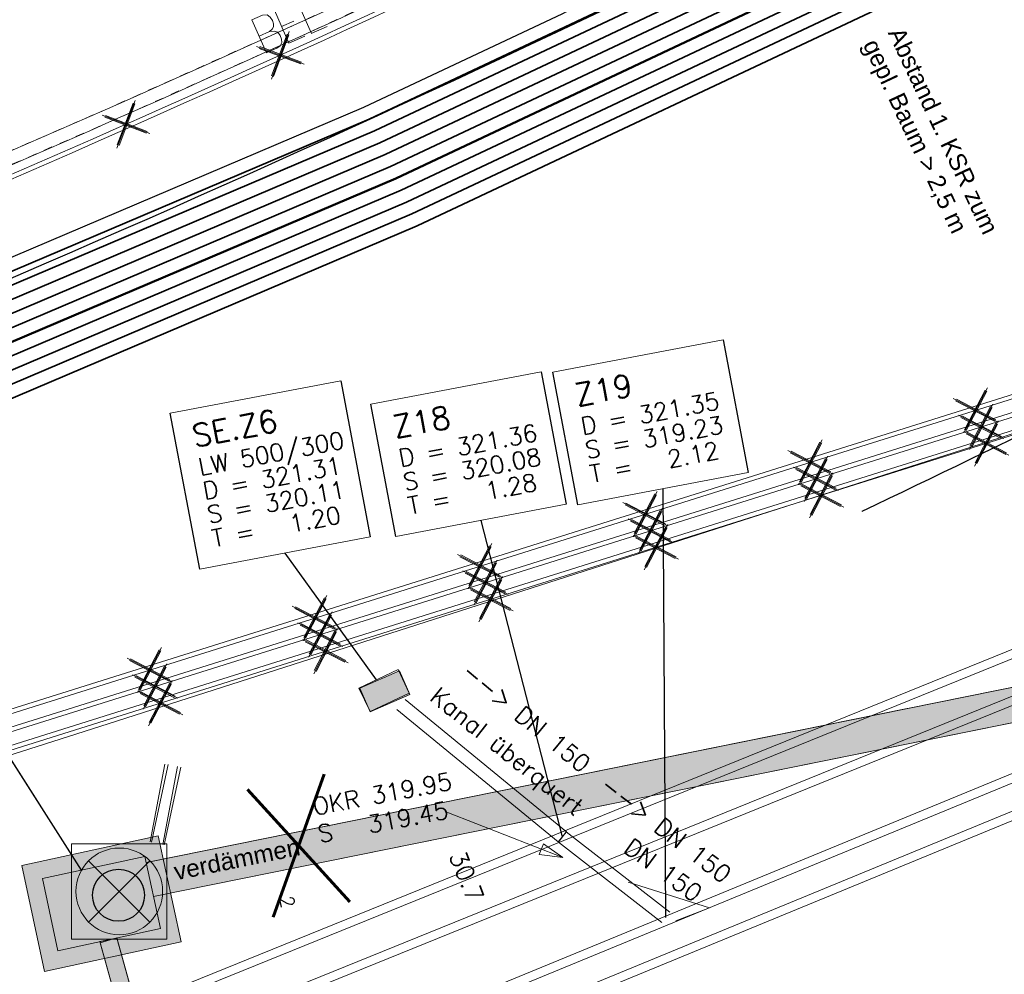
# Model space of a CAD drawing. Header units: metres. Extents: x -502 to 161, y -108 to 174.
# Tile 17 of 256: x -289 to -278, y -43 to -32. Entities that reach past the tile are written whole.
import ezdxf

# ---------------------------------------------------------------- set-up
doc = ezdxf.new("R2010")
doc.units = ezdxf.units.M
doc.header["$LTSCALE"] = 0.1
doc.header["$PDMODE"] = 1
doc.header["$PDSIZE"] = -2
for name, pattern in [('126', [101.6, 100.001, -1.599]), ('2-1', [0.17, 0.06, -0.025, 0.06, -0.025]), ('240', [101.6, 101.6, 0]), ('86', [101.6, 101.6, 0])]:
    doc.linetypes.add(name, pattern=pattern)
for name, color, linetype in [('BRI31-005.05-5p02-Koordinierung Lageplan 4. BA ZOB West 2022-06-15', 7, 'Continuous'), ('BRI31-005.06-5f07-Koordinierung Lageplan 4. BA ZOB Fernbusbahnh', 7, 'Continuous'), ('BRI31-005.07-5f08-Koordinierung Lageplan 4. BA Radstation - Seeterrasse 2023-05-31', 7, 'Continuous')]:
    doc.layers.add(name, color=color, linetype=linetype)
doc.styles.add('Arial', font='arial.ttf')
doc.styles.add('Txt', font='txt_____.ttf')

# ---------------------------------------------------------------- blocks, each defined once
blk = doc.blocks.new('LP_01052')
at = {"color": 7, "linetype": 'Continuous', "lineweight": 13, "transparency": 33554687, "flags": 128}
blk.add_lwpolyline([(-0.25, 0), (0.25, 0), (0.25, 0.3), (-0.25, 0.3), (-0.25, 0)], dxfattribs=at)
at = {"color": 1, "linetype": 'Continuous', "true_color": 0xff0000, "transparency": 33554687}
blk.add_solid([(-0.25, 0), (0.25, 0), (-0.25, 0.3), (0.25, 0.3)], dxfattribs=at)
blk = doc.blocks.new('PUNKT')
at = {"color": 7, "linetype": 'Continuous', "lineweight": 5, "transparency": 33554687}
blk.add_point((0, 0), dxfattribs=at)
at = {"color": 0, "flags": 1}
for tag in ['PUNKTNUMMER', 'PUNKTHOEHE', 'PUNKTSPEZIFIKATION']:
    blk.add_attdef(tag, (0, 0), '', height=0.00018, dxfattribs=at)
blk = doc.blocks.new('450')
at = {"color": 7, "linetype": 'Continuous', "lineweight": 9, "transparency": 33554687}
for p, q in [((0.550001, 0.549999), (-0.550001, 0.549999)), ((-0.550001, 0.549999), (-0.550001, -0.549999)), ((0.550001, -0.549999), (0.550001, 0.549999)), ((0.353554, -0.353554), (-0.353554, 0.353554)), ((-0.353552, 0.353554), (0.353554, -0.353554)), ((0, 0), (0.353554, 0.353554)), ((0, 0), (-0.353554, -0.353554)), ((-0.550001, -0.549999), (0.550001, -0.549999))]:
    blk.add_line(p, q, dxfattribs=at)
blk.add_circle((0, 0), 0.5, dxfattribs=at)
blk = doc.blocks.new('ALG_00093')
at = {"color": 1, "linetype": 'Continuous', "lineweight": 9, "true_color": 0xff0000, "transparency": 33554687, "flags": 128}
blk.add_lwpolyline([(0, 0), (0.3773, 0.09625), (0.3773, -0.09625), (0, 0)], dxfattribs=at)
blk = doc.blocks.new('1016')
at = {"color": 7, "linetype": 'Continuous', "lineweight": 9, "transparency": 33554687}
for p, q in [((0.703072, 0.277444), (1.257444, -0.276928)), ((1.257444, 0.277444), (0.703072, -0.276928))]:
    blk.add_line(p, q, dxfattribs=at)
at = {"color": 2, "linetype": 'Continuous', "lineweight": 20, "true_color": 0xffff00, "transparency": 33554687}
for p, q in [((1.212401, 0.25319), (0.727326, -0.231885)), ((0.727326, 0.232401), (1.212401, -0.252674)), ((0.748114, 0.25319), (1.23319, -0.231885)), ((1.23319, 0.232401), (0.748114, -0.252674))]:
    blk.add_line(p, q, dxfattribs=at)
blk = doc.blocks.new('10011')
at = {"color": 190, "linetype": 'Continuous', "lineweight": 13, "true_color": 0x7f00ff, "transparency": 33554687}
for p, q in [((4.302568, 0.608018), (4.469535, 0.6081)), ((4.302568, 0.608018), (4.304235, 0.088154)), ((4.655568, 0.608018), (4.907582, 0.608142)), ((4.655568, 0.608018), (4.657235, 0.088154)), ((5.008568, 0.608018), (5.010235, 0.088154)), ((4.302693, 0.352595), (4.469661, 0.352677)), ((4.655694, 0.352595), (4.847467, 0.352689)), ((4.302824, 0.088154), (4.469791, 0.088236)), ((4.655824, 0.088154), (4.907837, 0.088278)), ((5.008823, 0.088154), (5.260838, 0.088278))]:
    blk.add_line(p, q, dxfattribs=at)
at = {"color": 190, "linetype": 'Continuous', "lineweight": 13, "true_color": 0x7f00ff, "transparency": 33554687, "flags": 128}
blk.add_lwpolyline([(4.469535, 0.6081), (4.530396, 0.585559), (4.557445, 0.540477), (4.569467, 0.480368), (4.566462, 0.43228), (4.546926, 0.393209), (4.513866, 0.367663), (4.469661, 0.352677), (4.531898, 0.330094), (4.573975, 0.298537), (4.585997, 0.238428), (4.581489, 0.182827), (4.567964, 0.136242), (4.52739, 0.103182), (4.469791, 0.088236)], dxfattribs=at)

msp = doc.modelspace()

# ---------------------------------------------------------------- hatches: boundary and pattern name
at = {"layer": 'BRI31-005.06-5f07-Koordinierung Lageplan 4. BA ZOB Fernbusbahnh', "linetype": 'Continuous', "lineweight": 0, "transparency": 33554687}
msp.add_hatch(color=7, dxfattribs=at).paths.add_polyline_path([(-284.041, -58.137), (-288.225, -43.1), (-288.029, -43.059), (-283.848, -58.088), (-288.029, -43.059), (-288.225, -43.1)])

# ---------------------------------------------------------------- linework, layer by layer
at = {"layer": 'BRI31-005.05-5p02-Koordinierung Lageplan 4. BA ZOB West 2022-06-15', "color": 255, "linetype": 'Continuous', "lineweight": 13, "transparency": 33554687, "flags": 128}
msp.add_lwpolyline([(-181.694, 38.893, 0.054139), (-198.436, 28.965), (-236.591, 0.344), (-264.067, -20.267), (-264.067, -20.267, -0.045833), (-278.968, -29.442), (-278.968, -29.442), (-281.731, -30.811), (-281.731, -30.811, -0.047348), (-316.383, -43.703), (-316.383, -43.703, 0.090587), (-332.98, -51.565, -0.025816), (-337.225, -54.294)], format="xyb", dxfattribs=at)
at = {"layer": 'BRI31-005.05-5p02-Koordinierung Lageplan 4. BA ZOB West 2022-06-15', "color": 3, "linetype": 'Continuous', "lineweight": 35, "true_color": 0x00ff00, "transparency": 33554687, "flags": 128}
for points in [[(-311.246, -44.722), (-303.635, -41.897), (-298.44, -39.61), (-284.995, -33.889), (-279.275, -31.193), (-270.813, -26.978, 0.095997), (-267.936, -24.775), (-267.936, -24.775, -0.065942), (-264.656, -21.936), (-264.656, -21.936, 0.025186), (-260.296, -18.745), (-255.338, -14.715, -0.005996), (-254.737, -14.238), (-254.737, -14.238, -0.059186), (-248.262, -10.355), (-248.262, -10.355, 0.078462), (-238.09, -3.711), (-238.09, -3.711, -0.100327), (-214.821, 10.085), (-214.821, 10.085), (-211.355, 9.429), (-205.872, 1.383)], [(-206.836, 1.2), (-211.889, 8.614), (-214.752, 9.156), (-214.752, 9.156, 0.099425), (-237.487, -4.379), (-237.487, -4.379, -0.078462), (-247.894, -11.176, 0.059186), (-254.186, -14.95, 0.005996), (-254.77, -15.413), (-259.729, -19.443, -0.025186), (-264.161, -22.688, 0.065942), (-267.263, -25.372, -0.095997), (-270.412, -27.784), (-278.882, -32.003), (-284.627, -34.71), (-298.083, -40.435), (-303.297, -42.731), (-310.925, -45.563), (-314.767, -47.655, 0.354166), (-315.247, -48.819), (-312.901, -56.696), (-312.901, -56.696, 0.16104), (-309.364, -61.769), (-309.364, -61.769)], [(-334.671, -54.314, 0.052535), (-330.789, -52.686, 0.033847), (-327.234, -50.409), (-327.234, -50.409, -0.085726), (-319.438, -46.484), (-319.438, -46.484), (-319.438, -46.484, -0.022981), (-317.1, -45.888), (-317.1, -45.888), (-311.335, -44.435), (-303.748, -41.619), (-298.56, -39.334), (-285.118, -33.615), (-279.406, -30.924), (-270.947, -26.71, 0.095997)], [(-270.88, -26.844), (-279.34, -31.058), (-285.056, -33.752), (-298.5, -39.472), (-303.692, -41.758), (-311.29, -44.579), (-318.172, -46.313, 0.012091), (-319.388, -46.651), (-319.388, -46.651, 0.085726), (-327.13, -50.549), (-327.13, -50.549), (-327.13, -50.549, -0.039693), (-330.726, -52.794), (-330.726, -52.794, -0.046683), (-334.649, -54.386)], [(-270.746, -27.112), (-279.21, -31.328), (-284.934, -34.026), (-298.381, -39.747), (-303.579, -42.036), (-311.201, -44.865), (-318.104, -46.606), (-318.104, -46.606, 0.01204), (-319.3, -46.938), (-319.3, -46.938), (-319.3, -46.938, 0.085726), (-326.951, -50.79), (-326.951, -50.79, -0.04835), (-330.613, -52.989, -0.038026), (-334.606, -54.529)], [(-334.584, -54.601), (-334.584, -54.601, 0.033761), (-330.557, -53.087), (-330.557, -53.087, 0.052622), (-326.862, -50.911), (-326.862, -50.911, -0.085726), (-319.257, -47.082), (-319.257, -47.082, -0.012035), (-318.068, -46.751), (-311.157, -45.009), (-303.523, -42.175), (-298.321, -39.885), (-284.872, -34.163), (-279.144, -31.463), (-270.679, -27.247, 0.095997)], [(-270.545, -27.515), (-279.013, -31.733), (-284.75, -34.437), (-298.202, -40.16), (-303.41, -42.453), (-311.05, -45.289), (-314.91, -47.392, 0.354166), (-315.534, -48.904), (-313.264, -56.528), (-313.264, -56.528, -0.235535), (-313.418, -57.408), (-313.418, -57.408, -0.167691), (-315.548, -58.874), (-316.82, -59.226)], [(-309.454, -61.889, -0.16104), (-313.045, -56.739), (-315.39, -48.861, -0.354166), (-314.838, -47.523), (-310.988, -45.426), (-303.354, -42.592), (-298.143, -40.298), (-284.688, -34.573), (-278.948, -31.868), (-270.479, -27.649)], [(-309.274, -61.649, -0.16104), (-312.757, -56.653), (-315.103, -48.775, -0.354041), (-314.695, -47.787), (-310.863, -45.7), (-303.241, -42.87), (-298.023, -40.573), (-284.565, -34.847), (-278.817, -32.138), (-270.345, -27.918)]]:
    msp.add_lwpolyline(points, format="xyb", dxfattribs=at)
at = {"layer": 'BRI31-005.05-5p02-Koordinierung Lageplan 4. BA ZOB West 2022-06-15', "color": 114, "linetype": 'Continuous', "lineweight": 18, "true_color": 0x00994c, "transparency": 33554687, "flags": 128}
for points in [[(-413.89, -82.119), (-380.577, -70.144), (-376.207, -68.576), (-344.236, -57.784), (-318.27, -49.558), (-311.477, -47.405), (-273.376, -35.43), (-251.136, -28.083), (-229.503, -20.765)], [(-413.818, -82.306), (-376.141, -68.765), (-344.174, -57.975), (-318.22, -49.752), (-311.417, -47.596), (-273.313, -35.619), (-251.072, -28.273), (-229.439, -20.954)], [(-413.747, -82.493), (-376.075, -68.954), (-344.111, -58.165), (-318.16, -49.942), (-311.357, -47.787), (-273.253, -35.81), (-251.008, -28.462), (-229.375, -21.144)]]:
    msp.add_lwpolyline(points, dxfattribs=at)
at = {"layer": 'BRI31-005.05-5p02-Koordinierung Lageplan 4. BA ZOB West 2022-06-15', "color": 255, "linetype": 'Continuous', "lineweight": 13, "transparency": 33554687, "flags": 128}
for points in [[(-229.487, -20.812), (-251.12, -28.131), (-273.36, -35.477), (-311.462, -47.453), (-318.255, -49.605), (-344.22, -57.832), (-376.19, -68.624), (-413.872, -82.166)], [(-229.423, -21.002), (-251.056, -28.32), (-273.297, -35.667), (-311.402, -47.644), (-318.205, -49.799), (-344.158, -58.022), (-376.125, -68.812), (-413.801, -82.353)], [(-229.359, -21.191), (-250.992, -28.51), (-273.238, -35.858), (-311.342, -47.835), (-318.145, -49.99), (-344.096, -58.212), (-376.059, -69.001), (-413.729, -82.54)]]:
    msp.add_lwpolyline(points, dxfattribs=at)
at = {"layer": 'BRI31-005.06-5f07-Koordinierung Lageplan 4. BA ZOB Fernbusbahnh', "color": 1, "linetype": 'Continuous', "lineweight": 25, "true_color": 0xff0000, "transparency": 33554687}
for p, q in [((-281.696, -42.82), (-281.728, -37.875)), ((-282.89, -41.893), (-283.827, -38.243)), ((-285.034, -40.082), (-286.087, -38.62))]:
    msp.add_line(p, q, dxfattribs=at)
at = {"layer": 'BRI31-005.06-5f07-Koordinierung Lageplan 4. BA ZOB Fernbusbahnh', "color": 7, "linetype": 'Continuous', "lineweight": 25, "transparency": 33554687}
msp.add_line((-288.433, -42.276), (-290.044, -39.755), dxfattribs=at)
at = {"layer": 'BRI31-005.06-5f07-Koordinierung Lageplan 4. BA ZOB Fernbusbahnh', "color": 7, "linetype": 'Continuous', "lineweight": 20, "transparency": 33554687}
msp.add_line((-288.433, -42.276), (-290.044, -39.755), dxfattribs=at)
at = {"layer": 'BRI31-005.06-5f07-Koordinierung Lageplan 4. BA ZOB Fernbusbahnh', "color": 7, "linetype": '126', "lineweight": 13, "transparency": 33554687}
for p, q in [((-287.642, -41.951), (-287.475, -41.053)), ((-287.495, -41.979), (-287.327, -41.08))]:
    msp.add_line(p, q, dxfattribs=at)
at = {"layer": 'BRI31-005.06-5f07-Koordinierung Lageplan 4. BA ZOB Fernbusbahnh', "color": 7, "linetype": '86', "lineweight": 13, "transparency": 33554687}
for p, q in [((-287.629, -41.952), (-287.435, -41.056)), ((-287.483, -41.984), (-287.288, -41.087))]:
    msp.add_line(p, q, dxfattribs=at)
at = {"layer": 'BRI31-005.06-5f07-Koordinierung Lageplan 4. BA ZOB Fernbusbahnh', "color": 1, "linetype": 'Continuous', "lineweight": 13, "true_color": 0xff0000, "transparency": 33554687}
msp.add_line((-282.886, -42.13), (-284.222, -41.609), dxfattribs=at)
at = {"layer": 'BRI31-005.06-5f07-Koordinierung Lageplan 4. BA ZOB Fernbusbahnh', "color": 7, "linetype": 'Continuous', "lineweight": 30, "transparency": 33554687, "flags": 128}
msp.add_lwpolyline([(-274.474, -35.689), (-274.474, -35.689, -0.006809), (-279.437, -38.141), (-279.437, -38.141)], format="xyb", dxfattribs=at)
at = {"layer": 'BRI31-005.06-5f07-Koordinierung Lageplan 4. BA ZOB Fernbusbahnh', "color": 7, "linetype": 'Continuous', "lineweight": 18, "transparency": 33554687, "flags": 128}
for points in [[(-283, -36.535), (-281.035, -36.162), (-280.746, -37.689), (-282.711, -38.062), (-283, -36.535)], [(-285.099, -36.903), (-283.134, -36.53), (-282.845, -38.057), (-284.81, -38.43), (-285.099, -36.903)], [(-287.411, -37.005), (-285.446, -36.632), (-285.105, -38.434), (-287.07, -38.807), (-287.411, -37.005)]]:
    msp.add_lwpolyline(points, dxfattribs=at)
at = {"layer": 'BRI31-005.06-5f07-Koordinierung Lageplan 4. BA ZOB Fernbusbahnh', "color": 1, "linetype": 'Continuous', "lineweight": 25, "true_color": 0xff0000, "transparency": 33554687, "flags": 128}
for points in [[(-283, -36.535), (-281.035, -36.162), (-280.746, -37.689), (-282.711, -38.062), (-283, -36.535)], [(-285.099, -36.903), (-283.134, -36.53), (-282.845, -38.057), (-284.81, -38.43), (-285.099, -36.903)], [(-287.411, -37.005), (-285.446, -36.632), (-285.105, -38.434), (-287.07, -38.807), (-287.411, -37.005)]]:
    msp.add_lwpolyline(points, dxfattribs=at)
at = {"layer": 'BRI31-005.06-5f07-Koordinierung Lageplan 4. BA ZOB Fernbusbahnh', "color": 1, "linetype": 'Continuous', "lineweight": 20, "true_color": 0xff0000, "transparency": 33554687, "flags": 128}
msp.add_lwpolyline([(-284.655, -40.235), (-285.107, -40.448), (-285.235, -40.177), (-284.783, -39.964), (-284.655, -40.235)], dxfattribs=at)
at = {"layer": 'BRI31-005.06-5f07-Koordinierung Lageplan 4. BA ZOB Fernbusbahnh', "color": 1, "linetype": 'Continuous', "lineweight": 13, "true_color": 0xff0000, "transparency": 33554687, "flags": 128}
for points in [[(-284.799, -40.423), (-282.938, -41.951), (-282.843, -41.835), (-284.704, -40.307)], [(-281.65, -42.761), (-282.844, -41.834), (-282.936, -41.952), (-281.742, -42.879)], [(-281.583, -42.862), (-281.194, -42.709), (-282.13, -42.415)]]:
    msp.add_lwpolyline(points, dxfattribs=at)
at = {"layer": 'BRI31-005.06-5f07-Koordinierung Lageplan 4. BA ZOB Fernbusbahnh', "color": 7, "linetype": 'Continuous', "lineweight": 20, "transparency": 33554687, "flags": 128}
for points in [[(-289.124, -42.221), (-287.55, -41.881), (-287.286, -43.103), (-288.86, -43.443), (-289.124, -42.221)], [(-289.124, -42.221), (-287.55, -41.881), (-287.286, -43.103), (-288.86, -43.443), (-289.124, -42.221)], [(-288.886, -42.374), (-287.704, -42.119), (-287.524, -42.95), (-288.707, -43.205), (-288.886, -42.374)], [(-288.886, -42.374), (-287.704, -42.119), (-287.524, -42.95), (-288.707, -43.205), (-288.886, -42.374)]]:
    msp.add_lwpolyline(points, dxfattribs=at)
at = {"layer": 'BRI31-005.06-5f07-Koordinierung Lageplan 4. BA ZOB Fernbusbahnh', "color": 7, "linetype": 'Continuous', "lineweight": 13, "transparency": 33554687, "flags": 128}
for points in [[(-288.886, -42.374), (-287.704, -42.119), (-287.524, -42.95), (-288.707, -43.205), (-288.886, -42.374)], [(-283.848, -58.088), (-288.029, -43.059), (-288.225, -43.1), (-284.041, -58.137)], [(-283.843, -58.102), (-288.029, -43.058), (-288.221, -43.112), (-284.035, -58.156)]]:
    msp.add_lwpolyline(points, dxfattribs=at)
at = {"layer": 'BRI31-005.06-5f07-Koordinierung Lageplan 4. BA ZOB Fernbusbahnh', "color": 7, "linetype": 'Continuous', "lineweight": 30, "transparency": 33554687}
msp.add_circle((-288.008, -42.565), 0.3, dxfattribs=at)
at = {"layer": 'BRI31-005.06-5f07-Koordinierung Lageplan 4. BA ZOB Fernbusbahnh', "color": 2, "linetype": 'Continuous', "true_color": 0xffff00, "transparency": 33554687}
for points in [[(-289.124, -42.221), (-287.55, -41.881), (-288.86, -43.443), (-287.286, -43.103)], [(-284.041, -58.137), (-283.848, -58.088), (-288.225, -43.1), (-288.029, -43.059)]]:
    msp.add_solid(points, dxfattribs=at)
at = {"layer": 'BRI31-005.07-5f08-Koordinierung Lageplan 4. BA Radstation - Seeterrasse 2023-05-31', "color": 7, "linetype": '2-1', "lineweight": 13, "transparency": 33554687, "flags": 128}
for points in [[(-337.053, -53.906), (-337.053, -53.906, 0.024076), (-333.124, -51.36), (-333.124, -51.36, -0.090571), (-316.448, -43.461, 0.047347), (-281.841, -30.587), (-279.077, -29.218, 0.045809), (-264.224, -20.071), (-198.594, 29.158, -0.054812), (-181.586, 39.217), (-181.586, 39.217, -0.038475), (-159.177, 47.336), (-159.177, 47.336, 0.039395), (-137.757, 55.141), (-137.192, 55.4), (-137.192, 55.4, 0.064343), (-127.446, 61.52), (-127.446, 61.52), (-122.571, 65.536, -0.170872), (-88.33, 78.059), (-82.282, 78.436), (-80.567, 79.709), (-70.98, 86.821), (-68.555, 87.666)], [(-337.053, -53.906), (-337.053, -53.906, 0.024076), (-333.124, -51.36), (-333.124, -51.36, -0.090571), (-316.448, -43.461, 0.047347), (-281.841, -30.587), (-279.077, -29.218, 0.045809), (-264.224, -20.071), (-198.594, 29.158, -0.054812), (-181.586, 39.217), (-181.586, 39.217, -0.038475), (-159.177, 47.336), (-159.177, 47.336, 0.039395), (-137.757, 55.141), (-137.192, 55.4), (-137.192, 55.4, 0.064343), (-127.446, 61.52), (-127.446, 61.52), (-122.571, 65.536, -0.170872), (-88.33, 78.059), (-82.282, 78.436), (-80.567, 79.709), (-70.98, 86.821), (-68.555, 87.666)], [(-336.978, -54.036), (-336.978, -54.036, 0.024076), (-333.036, -51.482), (-333.036, -51.482, -0.090571), (-316.409, -43.606), (-316.409, -43.606, 0.047348), (-281.775, -30.721), (-281.775, -30.721), (-279.011, -29.352, 0.045809), (-264.134, -20.191), (-198.504, 29.038), (-198.504, 29.038, -0.054812), (-181.524, 39.08), (-181.524, 39.08, -0.038475), (-159.137, 47.192), (-159.137, 47.192, 0.039395), (-137.695, 55.004), (-137.695, 55.004), (-137.129, 55.264, 0.064344), (-127.35, 61.405), (-122.476, 65.42), (-122.476, 65.42, -0.17089), (-88.325, 77.909), (-88.325, 77.909), (-82.228, 78.289), (-80.478, 79.588), (-70.909, 86.687), (-68.561, 87.506)], [(-336.978, -54.036), (-336.978, -54.036, 0.024076), (-333.036, -51.482), (-333.036, -51.482, -0.090571), (-316.409, -43.606), (-316.409, -43.606, 0.047348), (-281.775, -30.721), (-281.775, -30.721), (-279.011, -29.352, 0.045809), (-264.134, -20.191), (-198.504, 29.038), (-198.504, 29.038, -0.054812), (-181.524, 39.08), (-181.524, 39.08, -0.038475), (-159.137, 47.192), (-159.137, 47.192, 0.039395), (-137.695, 55.004), (-137.695, 55.004), (-137.129, 55.264, 0.064344), (-127.35, 61.405), (-122.476, 65.42), (-122.476, 65.42, -0.17089), (-88.325, 77.909), (-88.325, 77.909), (-82.228, 78.289), (-80.478, 79.588), (-70.909, 86.687), (-68.561, 87.506)]]:
    msp.add_lwpolyline(points, format="xyb", dxfattribs=at)

# ---------------------------------------------------------------- block references
at = {"layer": 'BRI31-005.06-5f07-Koordinierung Lageplan 4. BA ZOB Fernbusbahnh', "color": 7, "transparency": 33554687}
for name, p, xscale, yscale, zscale, rotation in [('10011', (-289.436, -34.282), 0.800000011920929, 0.800000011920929, 0.800000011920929, 23.35348148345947), ('1016', (-285.474, -32.574), 0.75, 0.75, 0.75, 204.6172302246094), ('1016', (-287.249, -33.377), 0.75, 0.75, 0.75, 204.0465316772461), ('1016', (-277.422, -36.754), 0.75, 0.75, 0.75, 197.4486373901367), ('1016', (-277.359, -36.944), 0.75, 0.75, 0.75, 197.448664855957), ('1016', (-277.299, -37.135), 0.75, 0.75, 0.75, 197.4486785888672), ('1016', (-279.327, -37.353), 0.75, 0.75, 0.75, 197.4486373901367), ('1016', (-279.264, -37.543), 0.75, 0.75, 0.75, 197.448664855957), ('1016', (-279.204, -37.733), 0.75, 0.75, 0.75, 197.4486785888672), ('1016', (-281.11, -38.332), 0.75, 0.75, 0.75, 197.4486785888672), ('1016', (-283.137, -38.55), 0.75, 0.75, 0.75, 197.4486373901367), ('1016', (-283.075, -38.74), 0.75, 0.75, 0.75, 197.448664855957), ('1016', (-283.015, -38.931), 0.75, 0.75, 0.75, 197.4486785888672), ('1016', (-285.042, -39.149), 0.75, 0.75, 0.75, 197.4486373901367), ('1016', (-284.98, -39.339), 0.75, 0.75, 0.75, 197.448664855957), ('1016', (-284.92, -39.53), 0.75, 0.75, 0.75, 197.4486785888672), ('1016', (-286.947, -39.748), 0.75, 0.75, 0.75, 197.4486373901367), ('1016', (-286.885, -39.938), 0.75, 0.75, 0.75, 197.448664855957), ('1016', (-286.825, -40.129), 0.75, 0.75, 0.75, 197.4486785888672), ('ALG_00093', (-282.886, -42.13), 0.699999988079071, 0.699999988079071, 0.699999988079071, 158.6738754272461)]:
    msp.add_blockref(name, p, dxfattribs=dict(at, xscale=xscale, yscale=yscale, zscale=zscale, rotation=rotation))
at = {"layer": 'BRI31-005.06-5f07-Koordinierung Lageplan 4. BA ZOB Fernbusbahnh', "color": 7, "transparency": 33554687, "rotation": 23.55463256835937}
msp.add_blockref('LP_01052', (-284.876, -40.352), dxfattribs=at)
at = {"layer": 'BRI31-005.06-5f07-Koordinierung Lageplan 4. BA ZOB Fernbusbahnh', "color": 7, "transparency": 33554687}
for name, p in [('450', (-287.999, -42.521)), ('PUNKT', (-288.044, -42.526))]:
    msp.add_blockref(name, p, dxfattribs=at)

# ---------------------------------------------------------------- texts
at = {"layer": 'BRI31-005.06-5f07-Koordinierung Lageplan 4. BA ZOB Fernbusbahnh', "color": 1, "true_color": 0xff0000, "transparency": 33554687, "attachment_point": 1, "line_spacing_factor": 0.25}
for s, insert, char_height, rotation, style in [('Abstand 1. KSR zum', (-278.958, -32.535), 0.2, 295.2315, 'Arial'), ('gepl. Baum > 2,5 m', (-279.247, -32.671), 0.2, 295.2315, 'Arial'), ('Z19', (-282.767, -36.675), 0.26, 10.737, 'Txt'), ('D = 321.35', (-282.693, -37.062), 0.2, 10.737, 'Txt'), ('SE.Z6', (-287.178, -37.145), 0.26, 10.737, 'Txt'), ('Z18', (-284.866, -37.043), 0.26, 10.737, 'Txt'), ('S = 319.23', (-282.641, -37.338), 0.2, 10.737, 'Txt'), ('D = 321.36', (-284.792, -37.43), 0.2, 10.737, 'Txt'), ('LW 500/300', (-287.104, -37.532), 0.2, 10.737, 'Txt'), ('T =   2.12', (-282.589, -37.613), 0.2, 10.737, 'Txt'), ('D = 321.31', (-287.052, -37.808), 0.2, 10.737, 'Txt'), ('S = 320.08', (-284.74, -37.706), 0.2, 10.737, 'Txt'), ('T =   1.28', (-284.688, -37.981), 0.2, 10.737, 'Txt'), ('S = 320.11', (-287, -38.083), 0.2, 10.737, 'Txt'), ('T =   1.20', (-286.948, -38.358), 0.2, 10.737, 'Txt'), ('--> DN 150', (-283.942, -39.865), 0.2, 320.6166, 'Txt'), ('--> DN 150', (-283.942, -39.865), 0.2, 320.6166, 'Txt'), ('Kanal überquert', (-284.308, -40.15), 0.2, 321.372, 'Txt'), ('Kanal überquert', (-284.308, -40.15), 0.2, 321.372, 'Txt'), ('OKR 319.95', (-285.785, -41.45), 0.2, 10.737, 'Txt'), ('OKR 319.95', (-285.785, -41.45), 0.2, 10.737, 'Txt'), ('--> DN 150', (-282.349, -41.173), 0.2, 322.1749, 'Txt'), ('--> DN 150', (-282.349, -41.173), 0.2, 322.1749, 'Txt'), ('S   319.45', (-285.725, -41.764), 0.2, 10.737, 'Txt'), ('S   319.45', (-285.725, -41.764), 0.2, 10.737, 'Txt'), ('verdämmen', (-287.385, -42.197), 0.2, 11.4305, 'Arial'), ('verdämmen', (-287.385, -42.197), 0.2, 11.4305, 'Arial'), ('DN 150', (-282.08, -41.893), 0.2, 323.9576, 'Txt'), ('DN 150', (-282.08, -41.893), 0.2, 323.9576, 'Txt'), ('30.7', (-284.016, -42.032), 0.2, 292.3754, 'Txt'), ('30.7', (-284.016, -42.032), 0.2, 292.3754, 'Txt')]:
    msp.add_mtext(s, dxfattribs=dict(at, insert=insert, char_height=char_height, rotation=rotation, style=style))
at = {"layer": 'BRI31-005.06-5f07-Koordinierung Lageplan 4. BA ZOB Fernbusbahnh', "color": 2, "true_color": 0xffff00, "transparency": 33554687, "insert": (-286.709, -41.386), "char_height": 1.5, "attachment_point": 1, "rotation": 11.4305, "line_spacing_factor": 0.25, "style": 'Txt'}
msp.add_mtext('X', dxfattribs=at)
at = {"layer": 'BRI31-005.06-5f07-Koordinierung Lageplan 4. BA ZOB Fernbusbahnh', "color": 7, "transparency": 33554687, "insert": (-285.999, -42.557), "char_height": 0.16, "attachment_point": 1, "rotation": 281.4305, "line_spacing_factor": 0.25, "style": 'Txt'}
msp.add_mtext('2', dxfattribs=at)
msp.add_mtext('2', dxfattribs=at)

# ---------------------------------------------------------------- next in the draw order: wipeouts: each hides what was drawn before it
at = {"color": 255, "linetype": 'Continuous', "lineweight": 5, "transparency": 33554687}
msp.add_wipeout([(-287.411, -37.005), (-285.446, -36.632), (-285.105, -38.434), (-287.07, -38.807)], dxfattribs=at).dxf.layer = 'BRI31-005.06-5f07-Koordinierung Lageplan 4. BA ZOB Fernbusbahnh'

# ---------------------------------------------------------------- next in the draw order: linework, layer by layer
at = {"layer": 'BRI31-005.06-5f07-Koordinierung Lageplan 4. BA ZOB Fernbusbahnh', "color": 1, "linetype": 'Continuous', "lineweight": 20, "true_color": 0xff0000, "transparency": 33554687}
msp.add_line((-285.034, -40.082), (-286.087, -38.62), dxfattribs=at)
at = {"layer": 'BRI31-005.06-5f07-Koordinierung Lageplan 4. BA ZOB Fernbusbahnh', "color": 1, "linetype": 'Continuous', "lineweight": 13, "true_color": 0xff0000, "transparency": 33554687, "flags": 128}
for points in [[(-311.214, -55.5), (-271.172, -39.016), (-271.363, -38.553), (-311.404, -55.037)], [(-311.219, -55.394), (-271.243, -38.937), (-271.357, -38.659), (-311.333, -55.116)]]:
    msp.add_lwpolyline(points, dxfattribs=at)

# ---------------------------------------------------------------- next in the draw order: texts
at = {"layer": 'BRI31-005.06-5f07-Koordinierung Lageplan 4. BA ZOB Fernbusbahnh', "color": 1, "true_color": 0xff0000, "transparency": 33554687, "attachment_point": 1, "rotation": 10.737, "line_spacing_factor": 0.25, "style": 'Txt'}
for s, insert, char_height in [('SE.Z6', (-287.178, -37.145), 0.26), ('LW 500/300', (-287.104, -37.532), 0.2), ('D = 321.31', (-287.052, -37.808), 0.2), ('S = 320.11', (-287, -38.083), 0.2), ('T =   1.20', (-286.948, -38.358), 0.2)]:
    msp.add_mtext(s, dxfattribs=dict(at, insert=insert, char_height=char_height))

# ---------------------------------------------------------------- next in the draw order: wipeouts: each hides what was drawn before it
at = {"color": 255, "linetype": 'Continuous', "lineweight": 5, "transparency": 33554687}
msp.add_wipeout([(-285.099, -36.903), (-283.134, -36.53), (-282.845, -38.057), (-284.81, -38.43)], dxfattribs=at).dxf.layer = 'BRI31-005.06-5f07-Koordinierung Lageplan 4. BA ZOB Fernbusbahnh'

# ---------------------------------------------------------------- next in the draw order: linework, layer by layer
at = {"layer": 'BRI31-005.06-5f07-Koordinierung Lageplan 4. BA ZOB Fernbusbahnh', "color": 1, "linetype": 'Continuous', "lineweight": 20, "true_color": 0xff0000, "transparency": 33554687}
msp.add_line((-282.89, -41.893), (-283.827, -38.243), dxfattribs=at)
at = {"layer": 'BRI31-005.06-5f07-Koordinierung Lageplan 4. BA ZOB Fernbusbahnh', "color": 7, "linetype": 'Continuous', "lineweight": 13, "transparency": 33554687, "flags": 128}
msp.add_lwpolyline([(-287.411, -37.005), (-285.446, -36.632), (-285.105, -38.434), (-287.07, -38.807), (-287.411, -37.005)], dxfattribs=at)
at = {"layer": 'BRI31-005.06-5f07-Koordinierung Lageplan 4. BA ZOB Fernbusbahnh', "color": 1, "linetype": 'Continuous', "lineweight": 20, "true_color": 0xff0000, "transparency": 33554687, "flags": 128}
msp.add_lwpolyline([(-287.411, -37.005), (-285.446, -36.632), (-285.105, -38.434), (-287.07, -38.807), (-287.411, -37.005)], dxfattribs=at)

# ---------------------------------------------------------------- next in the draw order: texts
at = {"layer": 'BRI31-005.06-5f07-Koordinierung Lageplan 4. BA ZOB Fernbusbahnh', "color": 1, "true_color": 0xff0000, "transparency": 33554687, "attachment_point": 1, "rotation": 10.737, "line_spacing_factor": 0.25, "style": 'Txt'}
for s, insert, char_height in [('Z18', (-284.866, -37.043), 0.26), ('D = 321.36', (-284.792, -37.43), 0.2), ('S = 320.08', (-284.74, -37.706), 0.2), ('T =   1.28', (-284.688, -37.981), 0.2)]:
    msp.add_mtext(s, dxfattribs=dict(at, insert=insert, char_height=char_height))

# ---------------------------------------------------------------- next in the draw order: wipeouts: each hides what was drawn before it
at = {"color": 255, "linetype": 'Continuous', "lineweight": 5, "transparency": 33554687}
msp.add_wipeout([(-283, -36.535), (-281.035, -36.162), (-280.746, -37.689), (-282.711, -38.062)], dxfattribs=at).dxf.layer = 'BRI31-005.06-5f07-Koordinierung Lageplan 4. BA ZOB Fernbusbahnh'

# ---------------------------------------------------------------- next in the draw order: linework, layer by layer
at = {"layer": 'BRI31-005.06-5f07-Koordinierung Lageplan 4. BA ZOB Fernbusbahnh', "color": 1, "linetype": 'Continuous', "lineweight": 20, "true_color": 0xff0000, "transparency": 33554687}
msp.add_line((-281.696, -42.82), (-281.728, -37.875), dxfattribs=at)
at = {"layer": 'BRI31-005.06-5f07-Koordinierung Lageplan 4. BA ZOB Fernbusbahnh', "color": 7, "linetype": 'Continuous', "lineweight": 13, "transparency": 33554687, "flags": 128}
for points in [[(-337.053, -53.906), (-337.053, -53.906, 0.024076), (-333.124, -51.36), (-333.124, -51.36, -0.090571), (-316.448, -43.461, 0.047347), (-281.841, -30.587), (-279.077, -29.218, 0.045809), (-264.224, -20.071), (-198.594, 29.158, -0.054812), (-181.586, 39.217), (-181.586, 39.217, -0.038475), (-159.177, 47.336), (-159.177, 47.336, 0.039395), (-137.757, 55.141), (-137.192, 55.4), (-137.192, 55.4, 0.064343), (-127.446, 61.52), (-127.446, 61.52), (-122.571, 65.536, -0.170872), (-88.33, 78.059), (-82.282, 78.436), (-80.567, 79.709), (-70.98, 86.821), (-68.555, 87.666)], [(-336.978, -54.036), (-336.978, -54.036, 0.024076), (-333.036, -51.482), (-333.036, -51.482, -0.090571), (-316.409, -43.606), (-316.409, -43.606, 0.047348), (-281.775, -30.721), (-281.775, -30.721), (-279.011, -29.352, 0.045809), (-264.134, -20.191)]]:
    msp.add_lwpolyline(points, format="xyb", dxfattribs=at)
at = {"layer": 'BRI31-005.06-5f07-Koordinierung Lageplan 4. BA ZOB Fernbusbahnh', "color": 255, "linetype": 'Continuous', "lineweight": 9, "transparency": 33554687, "flags": 128}
msp.add_lwpolyline([(-181.694, 38.893, 0.054139), (-198.436, 28.965), (-236.591, 0.344), (-264.067, -20.267), (-264.067, -20.267, -0.045833), (-278.968, -29.442), (-278.968, -29.442), (-281.731, -30.811), (-281.731, -30.811, -0.047348), (-316.383, -43.703), (-316.383, -43.703, 0.090587), (-332.98, -51.565, -0.025816), (-337.225, -54.294)], format="xyb", dxfattribs=at)
at = {"layer": 'BRI31-005.06-5f07-Koordinierung Lageplan 4. BA ZOB Fernbusbahnh', "color": 190, "linetype": 'Continuous', "lineweight": 13, "true_color": 0x7f00ff, "transparency": 33554687, "flags": 128}
msp.add_lwpolyline([(-337.2, -54.337, 0.025831), (-332.949, -51.604, -0.090589), (-316.367, -43.75), (-316.367, -43.75, 0.047344), (-281.709, -30.856), (-281.709, -30.856), (-278.944, -29.487), (-278.944, -29.487, 0.045829), (-264.037, -20.307), (-264.037, -20.307), (-198.414, 28.918, -0.054812), (-181.463, 38.943)], format="xyb", dxfattribs=at)
at = {"layer": 'BRI31-005.06-5f07-Koordinierung Lageplan 4. BA ZOB Fernbusbahnh', "color": 3, "linetype": 'Continuous', "lineweight": 30, "true_color": 0x00ff00, "transparency": 33554687, "flags": 128}
for points in [[(-311.246, -44.722), (-303.635, -41.897), (-298.44, -39.61), (-284.995, -33.889), (-279.275, -31.193), (-270.813, -26.978, 0.095997), (-267.936, -24.775), (-267.936, -24.775, -0.065942), (-264.656, -21.936), (-264.656, -21.936, 0.025186), (-260.296, -18.745), (-255.338, -14.715, -0.005996), (-254.737, -14.238), (-254.737, -14.238, -0.059186), (-248.262, -10.355), (-248.262, -10.355, 0.078462), (-238.09, -3.711), (-238.09, -3.711, -0.100327), (-214.821, 10.085), (-214.821, 10.085), (-211.355, 9.429), (-205.872, 1.383)], [(-206.836, 1.2), (-211.889, 8.614), (-214.752, 9.156), (-214.752, 9.156, 0.099425), (-237.487, -4.379), (-237.487, -4.379, -0.078462), (-247.894, -11.176, 0.059186), (-254.186, -14.95, 0.005996), (-254.77, -15.413), (-259.729, -19.443, -0.025186), (-264.161, -22.688, 0.065942), (-267.263, -25.372, -0.095997), (-270.412, -27.784), (-278.882, -32.003), (-284.627, -34.71), (-298.083, -40.435), (-303.297, -42.731), (-310.925, -45.563), (-314.767, -47.655, 0.354166), (-315.247, -48.819), (-312.901, -56.696, 0.103821), (-310.974, -60.254)], [(-309.821, -45.313), (-303.241, -42.87), (-298.023, -40.573), (-284.565, -34.847), (-278.817, -32.138), (-270.345, -27.918), (-270.345, -27.918, 0.095997), (-267.151, -25.472), (-267.151, -25.472), (-267.151, -25.472, -0.065941), (-264.079, -22.814), (-264.079, -22.814), (-264.079, -22.814, 0.025186), (-259.634, -19.56), (-259.634, -19.56), (-254.676, -15.53, -0.005996), (-254.094, -15.069, -0.059186), (-247.832, -11.313, 0.078462), (-237.386, -4.49), (-237.386, -4.49, -0.099273), (-214.74, 9.001), (-214.74, 9.001), (-211.978, 8.478), (-206.997, 1.169)], [(-334.671, -54.314, 0.052535), (-330.789, -52.686, 0.033847), (-327.234, -50.409), (-327.234, -50.409, -0.085726), (-319.438, -46.484), (-319.438, -46.484), (-319.438, -46.484, -0.022981), (-317.1, -45.888), (-317.1, -45.888), (-311.335, -44.435), (-303.748, -41.619), (-298.56, -39.334), (-285.118, -33.615), (-279.406, -30.924), (-270.947, -26.71, 0.095997)], [(-270.88, -26.844), (-279.34, -31.058), (-285.056, -33.752), (-298.5, -39.472), (-303.692, -41.758), (-311.29, -44.579), (-318.172, -46.313, 0.012091), (-319.388, -46.651), (-319.388, -46.651, 0.085726), (-327.13, -50.549), (-327.13, -50.549), (-327.13, -50.549, -0.039693), (-330.726, -52.794), (-330.726, -52.794, -0.046683), (-334.649, -54.386)], [(-270.746, -27.112), (-279.21, -31.328), (-284.934, -34.026), (-298.381, -39.747), (-303.579, -42.036), (-311.201, -44.865), (-318.104, -46.606), (-318.104, -46.606, 0.01204), (-319.3, -46.938), (-319.3, -46.938), (-319.3, -46.938, 0.085726), (-326.951, -50.79), (-326.951, -50.79, -0.04835), (-330.613, -52.989, -0.038026), (-334.606, -54.529)], [(-334.584, -54.601), (-334.584, -54.601, 0.033761), (-330.557, -53.087), (-330.557, -53.087, 0.052622), (-326.862, -50.911), (-326.862, -50.911, -0.085726), (-319.257, -47.082), (-319.257, -47.082, -0.012035), (-318.068, -46.751), (-311.157, -45.009), (-303.523, -42.175), (-298.321, -39.885), (-284.872, -34.163), (-279.144, -31.463), (-270.679, -27.247, 0.095997)], [(-270.545, -27.515), (-279.013, -31.733), (-284.75, -34.437), (-298.202, -40.16), (-303.41, -42.453), (-311.05, -45.289), (-314.91, -47.392, 0.354166), (-315.534, -48.904), (-313.264, -56.528), (-313.264, -56.528, -0.235535), (-313.418, -57.408), (-313.418, -57.408, -0.167691), (-315.548, -58.874), (-316.82, -59.226)], [(-311.088, -60.351, -0.103821), (-313.045, -56.739), (-315.39, -48.861, -0.354166), (-314.838, -47.523), (-310.988, -45.426), (-303.354, -42.592), (-298.143, -40.298), (-284.688, -34.573), (-278.948, -31.868), (-270.479, -27.649)]]:
    msp.add_lwpolyline(points, format="xyb", dxfattribs=at)
at = {"layer": 'BRI31-005.06-5f07-Koordinierung Lageplan 4. BA ZOB Fernbusbahnh', "color": 255, "linetype": 'Continuous', "lineweight": 9, "transparency": 33554687, "flags": 128}
for points in [[(-229.487, -20.812), (-251.12, -28.131), (-273.36, -35.477), (-311.462, -47.453), (-318.255, -49.605), (-344.22, -57.832), (-376.19, -68.624), (-413.872, -82.166)], [(-229.423, -21.002), (-251.056, -28.32), (-273.297, -35.667), (-311.402, -47.644), (-318.205, -49.799), (-344.158, -58.022), (-376.125, -68.812), (-413.801, -82.353)], [(-229.359, -21.191), (-250.992, -28.51), (-273.238, -35.858), (-311.342, -47.835), (-318.145, -49.99), (-344.096, -58.212), (-376.059, -69.001), (-413.729, -82.54)]]:
    msp.add_lwpolyline(points, dxfattribs=at)
at = {"layer": 'BRI31-005.06-5f07-Koordinierung Lageplan 4. BA ZOB Fernbusbahnh', "color": 114, "linetype": 'Continuous', "lineweight": 13, "true_color": 0x00994c, "transparency": 33554687, "flags": 128}
for points in [[(-413.818, -82.306), (-376.141, -68.765), (-344.174, -57.975), (-318.22, -49.752), (-311.417, -47.596), (-273.313, -35.619), (-251.072, -28.273), (-229.439, -20.954)], [(-413.747, -82.493), (-376.075, -68.954), (-344.111, -58.165), (-318.16, -49.942), (-311.357, -47.787), (-273.253, -35.81), (-251.008, -28.462), (-229.375, -21.144)]]:
    msp.add_lwpolyline(points, dxfattribs=at)
at = {"layer": 'BRI31-005.06-5f07-Koordinierung Lageplan 4. BA ZOB Fernbusbahnh', "color": 1, "linetype": 'Continuous', "lineweight": 50, "true_color": 0xff0000, "transparency": 33554687, "flags": 128}
msp.add_lwpolyline([(-427.4, -82.95, -0.018874), (-409.249, -78.044, 0.02622), (-383.972, -70.811), (-382.148, -69.576, -0.000311), (-380.73, -69.086), (-378.526, -68.931, -0.009586), (-334.532, -54.774, 0.020339), (-332.488, -54.067, 0.013412), (-330.495, -53.224), (-330.495, -53.224, 0.052622), (-326.773, -51.031), (-326.773, -51.031), (-326.773, -51.031, -0.085726), (-319.213, -47.225), (-319.213, -47.225), (-319.213, -47.225, -0.012068), (-318.028, -46.896), (-318.028, -46.896), (-311.112, -45.152), (-303.466, -42.314), (-298.262, -40.023), (-284.811, -34.3), (-279.079, -31.598), (-270.612, -27.381)], format="xyb", dxfattribs=at)
at = {"layer": 'BRI31-005.06-5f07-Koordinierung Lageplan 4. BA ZOB Fernbusbahnh', "color": 190, "linetype": 'Continuous', "lineweight": 30, "true_color": 0x7f00ff, "transparency": 33554687, "flags": 128}
msp.add_lwpolyline([(-294.255, -41.616), (-295.406, -38.917, -0.414468), (-294.878, -37.605), (-285.179, -33.478), (-282.886, -32.397, 0.423354), (-282.421, -31.039), (-283.048, -29.808)], format="xyb", dxfattribs=at)
at = {"layer": 'BRI31-005.06-5f07-Koordinierung Lageplan 4. BA ZOB Fernbusbahnh', "color": 7, "linetype": 'Continuous', "lineweight": 30, "transparency": 33554687, "flags": 128}
msp.add_lwpolyline([(-277.432, -29.901), (-277.432, -29.901, -0.052775), (-316.093, -44.764), (-316.093, -44.764)], format="xyb", dxfattribs=at)
at = {"layer": 'BRI31-005.06-5f07-Koordinierung Lageplan 4. BA ZOB Fernbusbahnh', "color": 150, "linetype": 'Continuous', "lineweight": 13, "true_color": 0x007fff, "transparency": 33554687, "flags": 128}
for points in [[(-310.076, -53.5), (-268.257, -36.548), (-268.482, -35.992), (-310.301, -52.944)], [(-310.071, -53.39), (-268.337, -36.473), (-268.488, -36.102), (-310.221, -53.019)]]:
    msp.add_lwpolyline(points, dxfattribs=at)
at = {"layer": 'BRI31-005.06-5f07-Koordinierung Lageplan 4. BA ZOB Fernbusbahnh', "color": 7, "linetype": 'Continuous', "lineweight": 13, "transparency": 33554687, "flags": 128}
for points in [[(-283, -36.535), (-281.035, -36.162), (-280.746, -37.689), (-282.711, -38.062), (-283, -36.535)], [(-285.099, -36.903), (-283.134, -36.53), (-282.845, -38.057), (-284.81, -38.43), (-285.099, -36.903)], [(-287.604, -42.578), (-263.301, -37.665), (-263.383, -37.273), (-287.688, -42.188)], [(-287.606, -42.579), (-263.302, -37.665), (-263.382, -37.273), (-287.686, -42.187)]]:
    msp.add_lwpolyline(points, dxfattribs=at)
at = {"layer": 'BRI31-005.06-5f07-Koordinierung Lageplan 4. BA ZOB Fernbusbahnh', "color": 1, "linetype": 'Continuous', "lineweight": 20, "true_color": 0xff0000, "transparency": 33554687, "flags": 128}
for points in [[(-283, -36.535), (-281.035, -36.162), (-280.746, -37.689), (-282.711, -38.062), (-283, -36.535)], [(-285.099, -36.903), (-283.134, -36.53), (-282.845, -38.057), (-284.81, -38.43), (-285.099, -36.903)]]:
    msp.add_lwpolyline(points, dxfattribs=at)
at = {"layer": 'BRI31-005.06-5f07-Koordinierung Lageplan 4. BA ZOB Fernbusbahnh', "color": 7, "linetype": '240', "lineweight": 13, "transparency": 33554687, "flags": 128}
msp.add_lwpolyline([(-287.606, -42.579), (-263.302, -37.665), (-263.382, -37.273), (-287.686, -42.187)], dxfattribs=at)
at = {"layer": 'BRI31-005.06-5f07-Koordinierung Lageplan 4. BA ZOB Fernbusbahnh', "color": 114, "linetype": 'Continuous', "lineweight": 13, "true_color": 0x00994c, "transparency": 33554687}
msp.add_polyline3d([(-413.89, -82.119, 0), (-380.577, -70.144, 0), (-376.207, -68.576, 0), (-344.236, -57.784, 0), (-318.27, -49.558, 0), (-311.477, -47.405, 0), (-273.376, -35.43, 0), (-251.136, -28.083, 0), (-229.503, -20.765, 0)], dxfattribs=at)
at = {"layer": 'BRI31-005.06-5f07-Koordinierung Lageplan 4. BA ZOB Fernbusbahnh', "color": 7, "linetype": 'Continuous', "lineweight": 13, "transparency": 33554687}
msp.add_polyline3d([(-237.241, -24.247, 321.376), (-251.108, -28.727, 321.416), (-263.552, -32.704, 321.384), (-273.289, -35.832, 321.414), (-288.129, -40.587, 321.418), (-304.156, -45.706, 321.405), (-318.936, -50.376, 321.453)], dxfattribs=at)
at = {"layer": 'BRI31-005.06-5f07-Koordinierung Lageplan 4. BA ZOB Fernbusbahnh', "color": 2, "linetype": 'Continuous', "true_color": 0xffff00, "transparency": 33554687}
msp.add_solid([(-287.606, -42.579), (-263.302, -37.665), (-287.686, -42.187), (-263.382, -37.273)], dxfattribs=at)

# ---------------------------------------------------------------- next in the draw order: block references
at = {"layer": 'BRI31-005.06-5f07-Koordinierung Lageplan 4. BA ZOB Fernbusbahnh', "color": 7, "transparency": 33554687, "xscale": 0.75, "yscale": 0.75, "zscale": 0.75}
for p, rotation in [((-281.232, -37.951), 197.4486373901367), ((-281.17, -38.141), 197.448664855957)]:
    msp.add_blockref('1016', p, dxfattribs=dict(at, rotation=rotation))

# ---------------------------------------------------------------- next in the draw order: texts
at = {"layer": 'BRI31-005.06-5f07-Koordinierung Lageplan 4. BA ZOB Fernbusbahnh', "color": 1, "true_color": 0xff0000, "transparency": 33554687, "attachment_point": 1, "rotation": 10.737, "line_spacing_factor": 0.25, "style": 'Txt'}
for s, insert, char_height in [('Z19', (-282.767, -36.675), 0.26), ('D = 321.35', (-282.693, -37.062), 0.2), ('S = 319.23', (-282.641, -37.338), 0.2), ('T =   2.12', (-282.589, -37.613), 0.2)]:
    msp.add_mtext(s, dxfattribs=dict(at, insert=insert, char_height=char_height))

doc.saveas('drawing.dxf')
